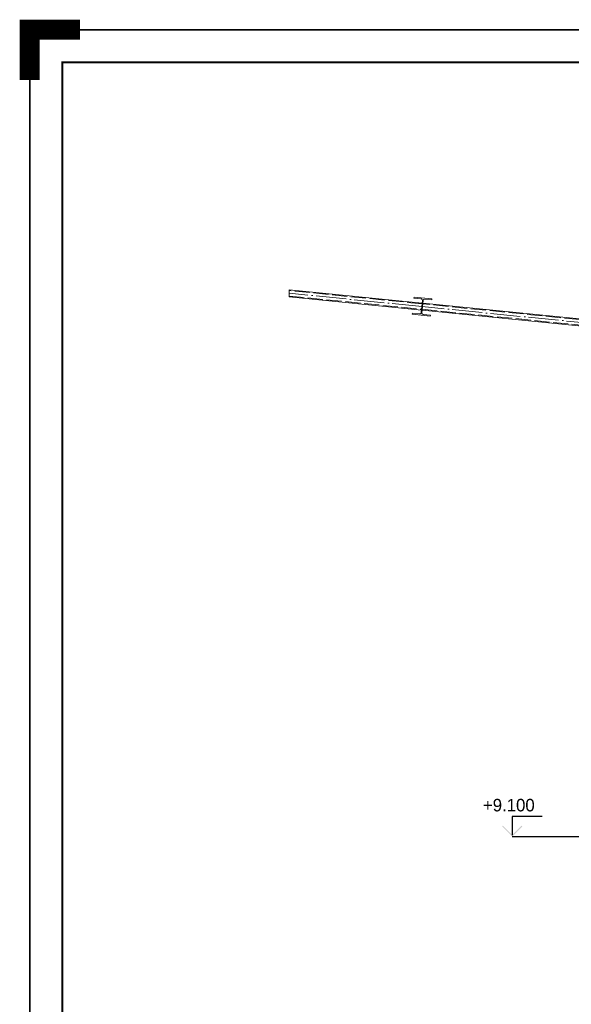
# Paper-space layout 'Layout1' of a CAD drawing. Extents: x -2 to 1380, y -36 to 422.
# Tile 7 of 58: x -2 to 108, y 226 to 422. Entities that reach past the tile are written whole.
import ezdxf
from ezdxf.enums import TextEntityAlignment as Align

# ---------------------------------------------------------------- set-up
doc = ezdxf.new("R2010")
doc.units = 0
doc.linetypes.add('ACAD_ISO02W100', pattern=[15, 12, -3])
doc.linetypes.add('ACAD_ISO04W100', pattern=[30.5, 24, -3, 0.5, -3])
doc.layers.get('DEFPOINTS').update_dxf_attribs({"color": 132, "linetype": 'CONTINUOUS'})
doc.layers.add('AS_INS_ON', color=7, linetype='CONTINUOUS')
doc.layers.add('RAMECEK_HP', color=251, linetype='CONTINUOUS')
doc.layers.add('SS_1.ET-HALA_TaO-VAZNICE', color=9, linetype='CONTINUOUS', lineweight=13)
doc.layers.add('SS_1.ET-HALA_TaO-ZTUZENI_STRESNI', color=9, linetype='CONTINUOUS', lineweight=13)
doc.styles.add('ROMANS', font='romans.shx', dxfattribs={"width": 0.8})
doc.linetypes.add('ZIGZAG', pattern='A,0.00254,-5.08,[131,ltypeshp.shx,S=5.08,R=0,X=-5.08,Y=0],-10.16,[131,ltypeshp.shx,S=5.08,R=180,X=5.08,Y=0],-5.08', length=20.32254)

# ---------------------------------------------------------------- blocks, each defined once
blk = doc.blocks.new('*U6')
at = {"layer": 'RAMECEK_HP', "lineweight": 40, "const_width": 4}
blk.add_lwpolyline([(0, 410), (0, 420), (10, 420)], dxfattribs=at)
at = {"layer": 'RAMECEK_HP', "lineweight": 35, "const_width": 0.35}
for points in [[(0, 420), (0, 0), (1188, 0), (1188, 420)], [(6.5, 413.5), (6.5, 6.5), (1181.5, 6.5), (1181.5, 413.5)]]:
    blk.add_lwpolyline(points, close=True, dxfattribs=at)
at = {"layer": 'DEFPOINTS', "style": 'ROMANS', "width": 0.8}
blk.add_attdef('TISK', text='', height=10, dxfattribs=at).set_placement((1188, -33), align=Align.RIGHT)

psp = doc.layouts.get("Layout1")

# ---------------------------------------------------------------- hatches: boundary and pattern name
at = {"layer": 'AS_INS_ON'}
psp.add_hatch(color=9, dxfattribs=at).paths.add_polyline_path([(94.2944, 261.2761), (94.153, 261.1346), (96.153, 259.1346), (98.153, 261.1346), (98.0116, 261.2761), (96.153, 259.4175)])

# ---------------------------------------------------------------- linework, layer by layer
at = {"layer": 'AS_INS_ON', "color": 9}
for p, q in [((102.153, 263.1346, -219343.2), (96.153, 263.1346, -219343.2)), ((96.153, 263.1346, -219343.2), (96.153, 259.4175, -219343.2)), ((96.153, 259.1346), (111.5336, 259.1346))]:
    psp.add_line(p, q, dxfattribs=at)
at = {"layer": 'SS_1.ET-HALA_TaO-VAZNICE', "color": 5, "linetype": 'Continuous', "ltscale": 0.25}
for p, q in [((76.583, 366.6768), (76.5641, 366.4877)), ((77.9969, 366.3444), (76.5641, 366.4877)), ((80.1651, 366.3186), (76.583, 366.6768)), ((78.2656, 366.0161), (78.0228, 363.5882)), ((78.1422, 363.5762), (78.385, 366.0041)), ((80.1462, 366.1295), (78.7134, 366.2728)), ((80.1462, 366.1295), (80.1651, 366.3186)), ((76.2616, 363.4628), (76.2427, 363.2737)), ((76.2427, 363.2737), (79.8248, 362.9155)), ((77.6944, 363.3195), (76.2616, 363.4628)), ((79.8437, 363.1046), (78.4109, 363.2479)), ((79.8248, 362.9155), (79.8437, 363.1046))]:
    psp.add_line(p, q, dxfattribs=at)
at = {"layer": 'SS_1.ET-HALA_TaO-VAZNICE', "color": 5, "linetype": 'Continuous', "ltscale": 0.25, "extrusion": (-9.92754e-13, -1.8506e-12, -1)}
psp.add_arc((-77.9671, 366.0459), 0.3, 95.710593, 185.710593, dxfattribs=at)
at = {"layer": 'SS_1.ET-HALA_TaO-VAZNICE', "color": 5, "linetype": 'Continuous', "ltscale": 0.25, "extrusion": (1.85066e-12, -9.92693e-13, -1)}
psp.add_arc((-78.6835, 365.9743), 0.3, 5.710593, 95.710593, dxfattribs=at)
at = {"layer": 'SS_1.ET-HALA_TaO-VAZNICE', "color": 5, "linetype": 'Continuous', "ltscale": 0.25, "extrusion": (1.21326e-12, -4.02113e-12, -1)}
psp.add_arc((-77.7243, 363.618, 0), 0.3, 185.710593, 275.710593, dxfattribs=at)
at = {"layer": 'SS_1.ET-HALA_TaO-VAZNICE', "color": 5, "linetype": 'Continuous', "ltscale": 0.25, "extrusion": (-4.02119e-12, -1.2132e-12, -1)}
psp.add_arc((-78.4407, 363.5464), 0.3, 275.710593, 5.710593, dxfattribs=at)
at = {"layer": 'SS_1.ET-HALA_TaO-ZTUZENI_STRESNI', "color": 5, "linetype": 'Continuous', "ltscale": 0.25}
for p, q in [((51.7126, 368.1488), (78.2138, 365.4987)), ((51.7126, 366.7418), (78.0745, 364.1056)), ((78.3333, 365.4867), (111.5302, 362.167)), ((78.194, 364.0937), (111.3909, 360.774))]:
    psp.add_line(p, q, dxfattribs=at)
at = {"layer": 'SS_1.ET-HALA_TaO-ZTUZENI_STRESNI', "color": 9, "linetype": 'ZIGZAG', "ltscale": 0.25}
psp.add_line((51.7126, 368.1488), (51.7126, 366.7418), dxfattribs=at)
at = {"layer": 'SS_1.ET-HALA_TaO-ZTUZENI_STRESNI', "color": 9, "linetype": 'ACAD_ISO02W100', "ltscale": 0.25}
for p, q in [((78.1979, 365.3394), (51.7126, 367.988)), ((51.7126, 366.9026), (78.0904, 364.2648)), ((135.6979, 359.5894), (78.3173, 365.3275)), ((78.2099, 364.2529), (135.5904, 358.5148))]:
    psp.add_line(p, q, dxfattribs=at)
at = {"layer": 'SS_1.ET-HALA_TaO-ZTUZENI_STRESNI', "color": 9, "linetype": 'ACAD_ISO04W100', "ltscale": 0.25}
for p, q in [((78.2039, 364.7962), (51.7126, 367.4453)), ((135.7039, 359.0462), (78.2039, 364.7962))]:
    psp.add_line(p, q, dxfattribs=at)

# ---------------------------------------------------------------- block references
at = {"layer": 'RAMECEK_HP'}
psp.add_blockref('*U6', (0, 0), dxfattribs=at)

# ---------------------------------------------------------------- texts
at = {"layer": 'AS_INS_ON', "color": 9}
psp.add_text('+9.100', height=2.5, dxfattribs=at).set_placement((90.3194, 264.1346))

doc.saveas('drawing.dxf')
